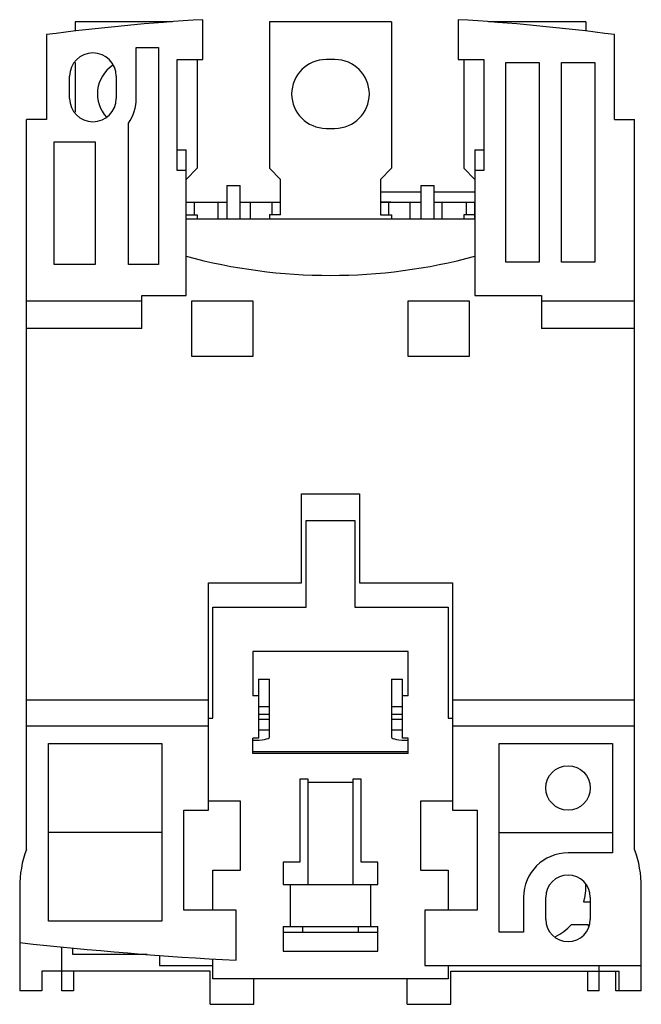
# Model space of a CAD drawing. Header units: millimetres. Extents: x 8.9 to 64.9, y 6.9 to 95.6.
import ezdxf

# ---------------------------------------------------------------- set-up
doc = ezdxf.new("R2010")
doc.units = ezdxf.units.MM
doc.header["$LTSCALE"] = 6.703794
doc.layers.add('00_COMPONENTS_1', color=7, linetype='CONTINUOUS')

msp = doc.modelspace()

# ---------------------------------------------------------------- linework, layer by layer
at = {"layer": '00_COMPONENTS_1', "color": 7, "linetype": 'Continuous'}
for p, q in [((13.862, 95.41), (13.862, 94.572)), ((22.627, 95.41), (13.862, 95.41)), ((25.362, 92.004), (25.362, 95.604)), ((31.362, 95.41), (31.362, 82.21)), ((42.362, 95.41), (31.362, 95.41)), ((42.362, 95.41), (42.362, 82.21)), ((48.362, 95.604), (48.362, 92.004)), ((59.862, 95.41), (51.096, 95.41)), ((59.862, 95.41), (59.862, 94.572)), ((11.262, 94.26), (11.262, 86.61)), ((62.462, 86.61), (62.462, 94.26)), ((19.362, 88.51), (19.362, 93.11)), ((19.362, 93.11), (21.362, 93.11)), ((21.362, 93.11), (21.362, 73.55)), ((13.862, 91.745), (13.862, 87.272)), ((23.062, 82.004), (23.062, 92.004)), ((23.062, 92.004), (25.362, 92.004)), ((24.862, 92.004), (24.862, 82.21)), ((37.262, 92.01), (36.462, 92.01)), ((48.362, 92.004), (50.662, 92.004)), ((48.862, 92.004), (48.862, 82.21)), ((50.662, 92.004), (50.662, 82.004)), ((52.662, 73.76), (52.662, 91.76)), ((52.662, 91.76), (55.662, 91.76)), ((55.662, 91.76), (55.662, 73.76)), ((57.662, 73.76), (57.662, 91.76)), ((57.662, 91.76), (60.662, 91.76)), ((60.662, 91.76), (60.662, 73.76)), ((13.362, 88.51), (13.362, 90.51)), ((17.562, 90.51), (17.562, 88.51)), ((9.462, 20.822), (9.462, 86.61)), ((11.262, 86.61), (9.462, 86.61)), ((18.662, 73.55), (18.662, 86.281)), ((62.462, 86.61), (64.262, 86.61)), ((64.262, 20.822), (64.262, 86.61)), ((36.462, 85.81), (37.262, 85.81)), ((11.962, 73.55), (11.962, 84.61)), ((11.962, 84.61), (15.662, 84.61)), ((15.662, 84.61), (15.662, 73.55)), ((23.062, 83.86), (23.862, 83.86)), ((23.862, 70.76), (23.862, 83.86)), ((49.862, 83.86), (49.862, 70.76)), ((49.862, 83.86), (50.662, 83.86)), ((23.862, 82.004), (23.062, 82.004)), ((24.862, 82.21), (23.862, 81.21)), ((32.362, 81.21), (31.362, 82.21)), ((42.362, 82.21), (41.362, 81.21)), ((49.862, 81.21), (48.862, 82.21)), ((50.662, 82.004), (49.862, 82.004)), ((32.362, 78.01), (32.362, 81.21)), ((41.362, 81.21), (41.362, 78.01)), ((27.512, 80.66), (27.512, 77.66)), ((27.512, 80.66), (28.712, 80.66)), ((28.712, 77.66), (28.712, 80.66)), ((45.012, 80.06), (41.362, 80.06)), ((45.012, 80.66), (45.012, 77.66)), ((45.012, 80.66), (46.212, 80.66)), ((46.212, 77.66), (46.212, 80.66)), ((49.862, 80.06), (46.212, 80.06)), ((23.862, 79.16), (27.512, 79.16)), ((24.612, 78.01), (24.612, 79.16)), ((26.742, 77.66), (26.742, 79.16)), ((28.712, 79.16), (32.362, 79.16)), ((29.642, 77.66), (29.642, 79.16)), ((31.612, 78.01), (31.612, 79.16)), ((41.362, 79.196), (42.302, 79.196)), ((41.362, 79.16), (45.012, 79.16)), ((42.112, 78.01), (42.112, 79.16)), ((42.302, 79.16), (42.302, 79.196)), ((44.025, 77.66), (44.025, 79.16)), ((46.212, 79.16), (49.862, 79.16)), ((46.925, 77.66), (46.925, 79.16)), ((49.112, 78.01), (49.112, 79.16)), ((49.824, 79.16), (49.824, 77.66)), ((23.862, 78.01), (24.862, 78.01)), ((23.862, 77.66), (49.862, 77.66)), ((24.862, 78.01), (24.862, 77.66)), ((31.362, 78.01), (31.362, 77.66)), ((32.362, 78.01), (31.362, 78.01)), ((41.362, 78.01), (42.362, 78.01)), ((42.362, 78.01), (42.362, 77.66)), ((48.862, 78.01), (48.862, 77.66)), ((49.824, 78.01), (48.862, 78.01)), ((55.662, 73.76), (52.662, 73.76)), ((60.662, 73.76), (57.662, 73.76)), ((15.662, 73.55), (11.962, 73.55)), ((21.362, 73.55), (18.662, 73.55)), ((9.462, 70.26), (19.862, 70.26)), ((19.862, 67.76), (19.862, 70.76)), ((19.862, 70.76), (23.862, 70.76)), ((24.362, 65.26), (24.362, 70.26)), ((24.362, 70.26), (29.862, 70.26)), ((29.862, 70.26), (29.862, 65.26)), ((43.862, 65.26), (43.862, 70.26)), ((43.862, 70.26), (49.362, 70.26)), ((49.362, 70.26), (49.362, 65.26)), ((49.862, 70.76), (55.862, 70.76)), ((55.862, 70.76), (55.862, 67.76)), ((55.862, 70.26), (64.262, 70.26)), ((19.862, 67.76), (9.462, 67.76)), ((64.262, 67.76), (55.862, 67.76)), ((29.862, 65.26), (24.362, 65.26)), ((49.362, 65.26), (43.862, 65.26)), ((34.262, 44.86), (34.262, 52.86)), ((34.262, 52.86), (39.462, 52.86)), ((39.462, 52.86), (39.462, 44.86)), ((34.662, 42.66), (34.662, 50.46)), ((34.662, 50.46), (39.062, 50.46)), ((39.062, 50.46), (39.062, 42.66)), ((25.862, 24.36), (25.862, 44.86)), ((25.862, 44.86), (34.262, 44.86)), ((39.462, 44.86), (47.862, 44.86)), ((47.862, 44.86), (47.862, 24.36)), ((26.262, 32.66), (26.262, 42.66)), ((26.262, 42.66), (34.662, 42.66)), ((39.062, 42.66), (47.462, 42.66)), ((47.462, 42.66), (47.462, 32.66)), ((43.862, 38.66), (29.862, 38.66)), ((29.862, 38.66), (29.862, 34.66)), ((43.862, 34.66), (43.862, 38.66)), ((30.362, 36.16), (31.362, 36.16)), ((30.362, 36.16), (30.362, 30.837)), ((31.362, 30.925), (31.362, 36.16)), ((42.362, 36.16), (43.362, 36.16)), ((42.362, 36.16), (42.362, 30.925)), ((43.362, 30.837), (43.362, 36.16)), ((30.362, 34.66), (29.862, 34.66)), ((43.862, 34.66), (43.362, 34.66)), ((25.862, 34.26), (9.462, 34.26)), ((64.262, 34.26), (47.862, 34.26)), ((30.362, 33.699), (31.362, 33.699)), ((31.362, 32.992), (30.362, 32.992)), ((42.362, 33.699), (43.362, 33.699)), ((43.362, 32.992), (42.362, 32.992)), ((9.462, 31.951), (25.862, 31.951)), ((25.862, 32.66), (26.262, 32.66)), ((30.362, 32.557), (31.362, 32.557)), ((42.362, 32.557), (43.362, 32.557)), ((47.462, 32.66), (47.862, 32.66)), ((47.862, 31.951), (64.262, 31.951)), ((31.362, 31.573), (30.362, 31.573)), ((43.362, 31.573), (42.362, 31.573)), ((11.462, 14.36), (11.462, 30.36)), ((11.462, 30.36), (21.662, 30.36)), ((21.662, 30.36), (21.662, 14.36)), ((30.362, 30.837), (29.862, 30.837)), ((29.862, 29.456), (29.862, 30.837)), ((43.862, 30.837), (43.362, 30.837)), ((43.862, 29.456), (43.862, 30.837)), ((52.062, 30.36), (62.262, 30.36)), ((52.062, 13.36), (52.062, 30.36)), ((62.262, 30.36), (62.262, 20.51)), ((29.862, 29.66), (43.862, 29.66)), ((43.862, 29.456), (29.862, 29.456)), ((34.862, 27.16), (34.112, 27.16)), ((34.112, 27.16), (34.112, 19.66)), ((34.862, 17.66), (34.862, 27.16)), ((38.862, 26.86), (34.862, 26.86)), ((39.612, 27.16), (38.862, 27.16)), ((38.862, 27.16), (38.862, 17.66)), ((39.612, 19.66), (39.612, 27.16)), ((28.762, 25.16), (25.862, 25.16)), ((28.762, 18.96), (28.762, 25.16)), ((47.862, 25.16), (44.962, 25.16)), ((44.962, 25.16), (44.962, 18.96)), ((23.662, 24.36), (25.862, 24.36)), ((23.662, 15.36), (23.662, 24.36)), ((47.862, 24.36), (50.062, 24.36)), ((50.062, 24.36), (50.062, 15.36)), ((21.662, 22.36), (11.462, 22.36)), ((52.062, 22.36), (62.262, 22.36)), ((62.262, 20.51), (58.262, 20.51)), ((34.112, 19.66), (32.612, 19.66)), ((32.612, 19.66), (32.612, 17.66)), ((41.112, 19.66), (39.612, 19.66)), ((41.112, 17.66), (41.112, 19.66)), ((26.262, 18.96), (28.762, 18.96)), ((26.262, 15.36), (26.262, 18.96)), ((44.962, 18.96), (47.462, 18.96)), ((47.462, 18.96), (47.462, 15.36)), ((8.862, 17.41), (8.862, 8.06)), ((32.612, 17.66), (41.112, 17.66)), ((33.249, 13.86), (33.249, 17.66)), ((40.474, 17.66), (40.474, 13.86)), ((64.862, 8.06), (64.862, 17.41)), ((54.262, 16.51), (54.262, 13.36)), ((56.262, 14.51), (56.262, 16.51)), ((60.262, 16.06), (59.676, 16.06)), ((60.262, 16.51), (60.262, 14.51)), ((28.362, 15.36), (23.662, 15.36)), ((28.362, 10.831), (28.362, 15.36)), ((50.062, 15.36), (45.362, 15.36)), ((45.362, 15.36), (45.362, 10.361)), ((21.662, 14.36), (11.462, 14.36)), ((32.612, 13.86), (41.112, 13.86)), ((32.612, 13.86), (32.612, 11.66)), ((32.612, 13.36), (41.112, 13.36)), ((34.362, 13.36), (34.362, 13.86)), ((39.362, 13.86), (39.362, 13.36)), ((41.112, 11.66), (41.112, 13.86)), ((54.262, 13.36), (52.062, 13.36)), ((58.574, 14.06), (60.062, 14.06)), ((60.062, 14.06), (60.062, 13.903)), ((12.662, 8.06), (12.662, 12.042)), ((13.662, 11.36), (13.662, 11.941)), ((32.612, 11.66), (41.112, 11.66)), ((20.354, 11.36), (13.662, 11.36)), ((21.462, 11.27), (21.462, 10.36)), ((26.262, 9.16), (26.262, 10.962)), ((26.012, 9.86), (10.862, 9.86)), ((10.862, 9.86), (10.862, 8.06)), ((13.712, 9.86), (13.712, 8.06)), ((21.462, 10.36), (26.262, 10.36)), ((26.012, 6.86), (26.012, 9.86)), ((46.214, 10.36), (64.862, 10.36)), ((47.462, 10.36), (47.462, 9.16)), ((47.712, 9.86), (62.862, 9.86)), ((47.712, 6.86), (47.712, 9.86)), ((60.012, 9.86), (60.012, 8.06)), ((61.062, 8.06), (61.062, 10.36)), ((62.57, 8.06), (62.57, 9.86)), ((62.862, 8.06), (62.862, 9.86)), ((47.462, 9.16), (26.262, 9.16)), ((29.962, 6.86), (29.962, 9.16)), ((43.762, 6.86), (43.762, 9.16)), ((10.862, 8.06), (8.862, 8.06)), ((13.712, 8.06), (12.662, 8.06)), ((61.062, 8.06), (60.012, 8.06)), ((64.862, 8.06), (62.57, 8.06)), ((26.012, 6.86), (29.962, 6.86)), ((43.762, 6.86), (47.712, 6.86))]:
    msp.add_line(p, q, dxfattribs=at)
msp.add_circle((58.262, 26.36), 2, dxfattribs=at)
for centre, radius, start, end in [((36.802, -99.06), 195, 93.36346, 97.52608), ((36.921, -99.06), 195, 82.47392, 86.63654), ((15.462, 90.51), 2.1, 0, 180), ((18.962, 88.91), 3.1, 124.02676, 222.64251), ((36.462, 88.91), 3.1, 90, 270), ((37.262, 88.91), 3.1, 270, 90), ((15.462, 88.51), 2.1, 180, 360), ((15.462, 88.51), 3.9, 325.13616, 360), ((36.862, 122.56), 50, 254.92994, 285.07006), ((18.862, 17.41), 10, 160.05156, 180), ((58.262, 16.51), 4, 90, 180), ((54.862, 17.41), 10, 0, 19.94844), ((58.262, 16.51), 2, 0, 180), ((54.862, 17.41), 5, 344.33573, 3.67148), ((58.262, 14.51), 2, 180, 360), ((54.862, 17.41), 5, 296.80846, 317.93294), ((46.217, 349.1), 338.74, 263.66869, 266.97847), ((46.217, 349.1), 338.74, 269.85531, 269.99937)]:
    msp.add_arc(centre, radius, start, end, dxfattribs=at)
for centre, start_param, end_param in [((29.862, 30.925), -1.570796, 0), ((43.862, 30.925), 3.141593, 4.712389)]:
    msp.add_ellipse(centre, major_axis=(1.5, 0), ratio=0.176327, start_param=start_param, end_param=end_param, dxfattribs=at)

doc.saveas('drawing.dxf')
